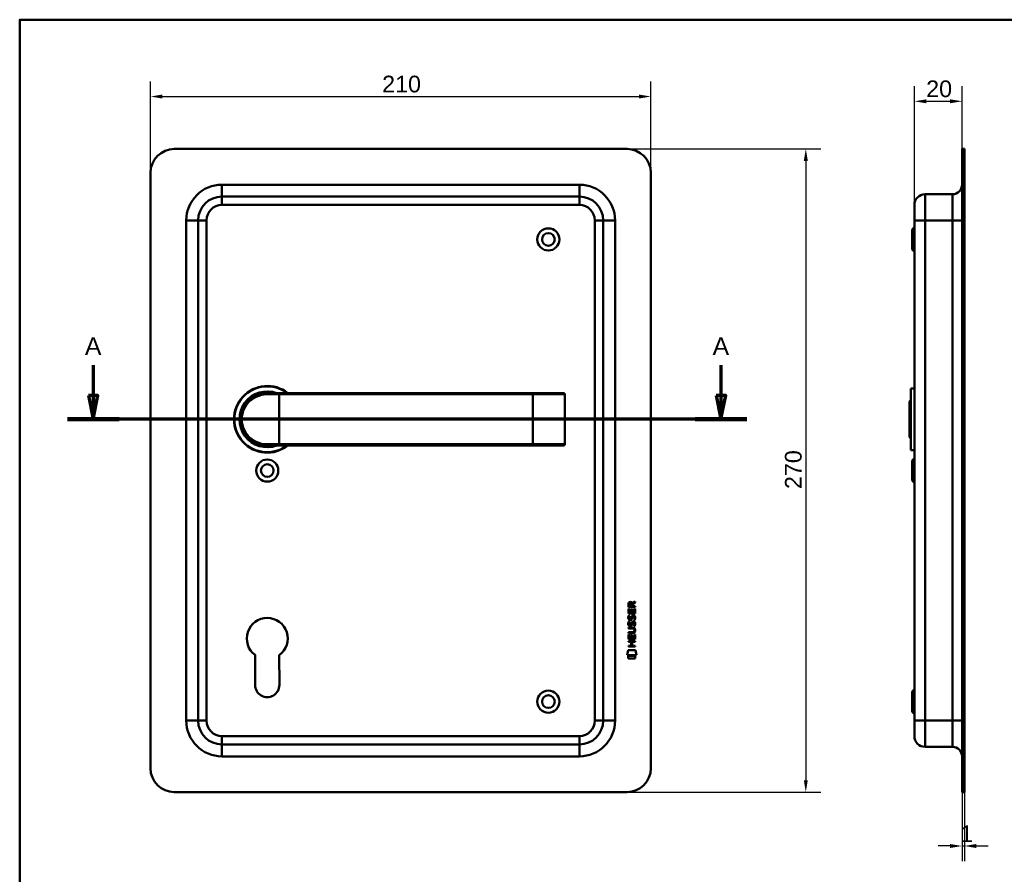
# Model space of a CAD drawing. Header units: millimetres. Extents: x 20 to 833, y 20 to 574.
# Tile 3 of 4: x 20 to 433, y 215 to 574. Entities that reach past the tile are written whole.
import ezdxf

# ---------------------------------------------------------------- set-up
doc = ezdxf.new("R2010")
doc.units = ezdxf.units.MM
doc.header["$LTSCALE"] = 2
for name, color, linetype, lineweight in [('Bemaßungen(DIN)', 7, 'Continuous', 25), ('Schnittansichtslinien(DIN)', 7, 'Continuous', 70), ('Sichtbare Kanten(DIN)', 7, 'Continuous', 50), ('Sichtbare tangentiale Kanten(DIN)', 7, 'Continuous', 50), ('Skizziergeometrie(DIN)', 7, 'Continuous', 50)]:
    doc.layers.add(name, color=color, linetype=linetype, lineweight=lineweight)
doc.styles.add('Aktuell-DINGroßer Text', font='arial.ttf')
doc.styles.add('STANDARD-DIN~0', font='arial.ttf')
doc.dimstyles.new('CAD-LAN', dxfattribs={"dimscale": 2, "dimtxt": 3.5, "dimasz": 2.5, "dimexe": 3.175, "dimexo": 0, "dimgap": 0.8, "dimtad": 1, "dimrnd": 1e-08, "dimtxsty": 'STANDARD-DIN~0', "dimcen": 0.09, "dimdle": 10, "dimclrd": 250, "dimclre": 250, "dimclrt": 250, "dimadec": 0, "dimazin": 2, "dimtfac": 1, "dimtmove": 0, "dimatfit": 3, "dimfxl": 1, "dimtolj": 1, "dimtzin": 0, "dimlwd": 25, "dimlwe": 25, "dimarcsym": 0})

# ---------------------------------------------------------------- blocks, each defined once
blk = doc.blocks.new('Ränder Standardrahmen')
at = {"layer": 'Skizziergeometrie(DIN)', "flags": 128}
blk.add_lwpolyline([(10, 10), (10, 287), (410, 287), (410, 10), (10, 10)], dxfattribs=at)
blk = doc.blocks.new('*D19')
at = {"layer": 'Bemaßungen(DIN)', "color": 250, "linetype": 'Continuous', "lineweight": 25, "true_color": 0x3f3f3f, "transparency": 16777216}
for p, q in [((395.53, 496.24), (395.53, 546.09)), ((415.53, 519.74), (415.53, 546.09)), ((400.53, 539.74), (410.53, 539.74))]:
    blk.add_line(p, q, dxfattribs=at)
at = {"layer": 'Bemaßungen(DIN)', "color": 250, "linetype": 'Continuous', "true_color": 0x3f3f3f, "transparency": 16777216}
for points in [[(400.53, 540.57), (400.53, 538.91), (395.53, 539.74)], [(410.53, 540.57), (410.53, 538.91), (415.53, 539.74)]]:
    blk.add_solid(points, dxfattribs=at)
at = {"layer": 'Defpoints', "color": 0, "linetype": 'Continuous', "transparency": 16777216}
for p in [(415.53, 539.74), (415.53, 519.74), (395.53, 496.24)]:
    blk.add_point(p, dxfattribs=at)
at = {"layer": 'Bemaßungen(DIN)', "color": 250, "linetype": 'Continuous', "lineweight": 25, "true_color": 0x3f3f3f, "transparency": 16777216, "insert": (400.47, 548.49), "char_height": 7, "attachment_point": 1, "style": 'STANDARD-DIN~0'}
blk.add_mtext('\\A1;20', dxfattribs=at)
blk = doc.blocks.new('*D20')
at = {"layer": 'Bemaßungen(DIN)', "color": 250, "linetype": 'Continuous', "lineweight": 25, "true_color": 0x3f3f3f, "transparency": 16777216}
for p, q in [((415.53, 249.74), (415.53, 220.77)), ((416.53, 249.74), (416.53, 220.77)), ((410.53, 227.12), (405.53, 227.12)), ((415.53, 227.12), (416.53, 227.12)), ((421.53, 227.12), (426.53, 227.12))]:
    blk.add_line(p, q, dxfattribs=at)
at = {"layer": 'Bemaßungen(DIN)', "color": 250, "linetype": 'Continuous', "true_color": 0x3f3f3f, "transparency": 16777216}
for points in [[(410.53, 227.96), (410.53, 226.29), (415.53, 227.12)], [(421.53, 227.96), (421.53, 226.29), (416.53, 227.12)]]:
    blk.add_solid(points, dxfattribs=at)
at = {"layer": 'Defpoints', "color": 0, "linetype": 'Continuous', "transparency": 16777216}
for p in [(415.53, 249.74), (416.53, 249.74), (416.53, 227.12)]:
    blk.add_point(p, dxfattribs=at)
at = {"layer": 'Bemaßungen(DIN)', "color": 250, "linetype": 'Continuous', "lineweight": 25, "true_color": 0x3f3f3f, "transparency": 16777216, "insert": (414.74, 235.75), "char_height": 7, "attachment_point": 1, "style": 'STANDARD-DIN~0'}
blk.add_mtext('\\A1;1', dxfattribs=at)
blk = doc.blocks.new('*D21')
at = {"layer": 'Bemaßungen(DIN)', "color": 250, "linetype": 'Continuous', "lineweight": 25, "true_color": 0x3f3f3f, "transparency": 16777216}
for p, q in [((74.9, 509.74), (74.9, 548.09)), ((284.9, 509.74), (284.9, 548.09)), ((79.9, 541.74), (279.9, 541.74))]:
    blk.add_line(p, q, dxfattribs=at)
at = {"layer": 'Bemaßungen(DIN)', "color": 250, "linetype": 'Continuous', "true_color": 0x3f3f3f, "transparency": 16777216}
for points in [[(79.9, 542.57), (79.9, 540.91), (74.9, 541.74)], [(279.9, 542.57), (279.9, 540.91), (284.9, 541.74)]]:
    blk.add_solid(points, dxfattribs=at)
at = {"layer": 'Defpoints', "color": 0, "linetype": 'Continuous', "transparency": 16777216}
for p in [(284.9, 541.74), (74.9, 509.74), (284.9, 509.74)]:
    blk.add_point(p, dxfattribs=at)
at = {"layer": 'Bemaßungen(DIN)', "color": 250, "linetype": 'Continuous', "lineweight": 25, "true_color": 0x3f3f3f, "transparency": 16777216, "insert": (172.12, 550.49), "char_height": 7, "attachment_point": 1, "style": 'STANDARD-DIN~0'}
blk.add_mtext('\\A1;210', dxfattribs=at)
blk = doc.blocks.new('*D22')
at = {"layer": 'Bemaßungen(DIN)', "color": 250, "linetype": 'Continuous', "lineweight": 25, "true_color": 0x3f3f3f, "transparency": 16777216}
for p, q in [((274.9, 519.74), (356.3, 519.74)), ((349.95, 514.74), (349.95, 254.74)), ((274.9, 249.74), (356.3, 249.74))]:
    blk.add_line(p, q, dxfattribs=at)
at = {"layer": 'Bemaßungen(DIN)', "color": 250, "linetype": 'Continuous', "true_color": 0x3f3f3f, "transparency": 16777216}
for points in [[(349.12, 514.74), (350.79, 514.74), (349.95, 519.74)], [(349.12, 254.74), (350.79, 254.74), (349.95, 249.74)]]:
    blk.add_solid(points, dxfattribs=at)
at = {"layer": 'Defpoints', "color": 0, "linetype": 'Continuous', "transparency": 16777216}
for p in [(274.9, 519.74), (274.9, 249.74), (349.95, 249.74)]:
    blk.add_point(p, dxfattribs=at)
at = {"layer": 'Bemaßungen(DIN)', "color": 250, "linetype": 'Continuous', "lineweight": 25, "true_color": 0x3f3f3f, "transparency": 16777216, "insert": (341.2, 376.96), "char_height": 7, "attachment_point": 1, "rotation": 90, "style": 'STANDARD-DIN~0'}
blk.add_mtext('\\A1;270', dxfattribs=at)
blk = doc.blocks.new('2DTransSchnitt0')
at = {"layer": 'Schnittansichtslinien(DIN)', "linetype": 'Continuous'}
for p, q in [((25.43, 214.5), (25.43, 208.12)), ((157.16, 214.5), (157.16, 208.12)), ((24.43, 208.12), (25.43, 203.12)), ((26.43, 208.12), (24.43, 208.12)), ((25.43, 208.12), (25.43, 203.12)), ((25.43, 203.12), (26.43, 208.12)), ((156.16, 208.12), (157.16, 203.12)), ((158.16, 208.12), (156.16, 208.12)), ((157.16, 208.12), (157.16, 203.12)), ((157.16, 203.12), (158.16, 208.12)), ((162.59, 203.12), (20, 203.12))]:
    blk.add_line(p, q, dxfattribs=at)
at = {"layer": 'Schnittansichtslinien(DIN)', "linetype": 'Continuous', "lineweight": 140}
for p, q in [((30.86, 203.12), (20, 203.12)), ((162.59, 203.12), (151.73, 203.12))]:
    blk.add_line(p, q, dxfattribs=at)
at = {"layer": 'Schnittansichtslinien(DIN)', "linetype": 'Continuous', "flags": 128}
for points in [[(24.43, 208.12), (25.43, 203.12), (26.43, 208.12), (24.43, 208.12)], [(156.16, 208.12), (157.16, 203.12), (158.16, 208.12), (156.16, 208.12)]]:
    blk.add_lwpolyline(points, dxfattribs=at)
at = {"layer": 'Schnittansichtslinien(DIN)'}
for points in [[(24.43, 208.12), (25.43, 203.12), (26.43, 208.12), (24.43, 208.12)], [(156.16, 208.12), (157.16, 203.12), (158.16, 208.12), (156.16, 208.12)]]:
    blk.add_solid(points, dxfattribs=at)
at = {"layer": 'Schnittansichtslinien(DIN)', "char_height": 3.73, "attachment_point": 7, "style": 'Aktuell-DINGroßer Text'}
for insert in [(23.68, 216.62), (155.41, 216.62)]:
    blk.add_mtext('A', dxfattribs=dict(at, insert=insert))

msp = doc.modelspace()

# ---------------------------------------------------------------- linework, layer by layer
at = {"layer": 'Sichtbare Kanten(DIN)'}
for p, q in [((274.905, 519.74), (84.905, 519.74)), ((415.533, 509.74), (415.533, 519.74)), ((416.533, 519.74), (415.533, 519.74)), ((416.533, 519.74), (416.533, 509.74)), ((74.905, 509.74), (74.905, 259.74)), ((284.905, 259.74), (284.905, 509.74)), ((415.533, 509.74), (415.533, 259.74)), ((416.533, 509.74), (416.533, 259.74)), ((411.533, 500.74), (400.033, 500.74)), ((254.905, 499.74), (104.905, 499.74)), ((395.533, 489.74), (395.533, 496.24)), ((94.905, 489.74), (94.905, 279.74)), ((264.905, 279.74), (264.905, 489.74)), ((395.533, 489.74), (395.533, 279.74)), ((394.533, 485.99), (395.533, 486.99)), ((394.533, 477.49), (394.533, 485.99)), ((394.533, 477.49), (395.533, 476.49)), ((394.033, 419.24), (394.033, 393.24)), ((394.033, 419.24), (395.533, 419.24)), ((123.905, 417.24), (128.905, 417.24)), ((235.405, 417.24), (128.905, 417.24)), ((248.279, 417.24), (235.405, 417.24)), ((248.279, 417.24), (248.298, 417.24)), ((248.798, 395.74), (248.798, 416.74)), ((393.533, 413.74), (394.033, 414.24)), ((393.533, 398.74), (393.533, 413.74)), ((393.533, 398.74), (394.033, 398.24)), ((123.288, 395.258), (123.288, 395.258)), ((128.905, 395.24), (123.905, 395.24)), ((128.905, 395.24), (235.405, 395.24)), ((235.405, 395.24), (248.279, 395.24)), ((248.298, 395.24), (248.279, 395.24)), ((394.033, 393.24), (395.533, 393.24)), ((394.533, 388.99), (395.533, 389.99)), ((394.533, 380.49), (394.533, 388.99)), ((394.533, 380.49), (395.533, 379.49)), ((275.479, 324.673), (275.481, 326.677)), ((275.481, 327.403), (275.484, 328.717)), ((278.34, 327.401), (275.481, 327.403)), ((275.481, 326.677), (275.829, 326.677)), ((275.829, 326.677), (275.828, 325.05)), ((275.832, 328.673), (275.831, 327.784)), ((275.831, 327.784), (276.849, 327.784)), ((276.722, 325.049), (276.724, 326.496)), ((276.724, 326.496), (277.072, 326.496)), ((276.849, 327.784), (276.85, 328.672)), ((277.072, 326.496), (277.071, 325.049)), ((277.146, 329.033), (278.342, 329.823)), ((277.199, 328.634), (277.198, 327.783)), ((277.198, 327.783), (278.34, 327.782)), ((278.341, 329.389), (277.199, 328.634)), ((277.99, 325.048), (277.991, 326.695)), ((277.991, 326.695), (278.339, 326.695)), ((278.339, 326.695), (278.338, 324.671)), ((278.34, 327.782), (278.34, 327.401)), ((278.342, 329.823), (278.341, 329.389)), ((278.338, 324.671), (275.479, 324.673)), ((275.651, 323.899), (275.99, 323.799)), ((275.828, 325.05), (276.722, 325.049)), ((275.847, 322.567), (275.854, 322.55)), ((276.531, 322.47), (276.542, 322.487)), ((277.071, 325.049), (277.99, 325.048)), ((277.579, 323.596), (277.568, 323.596)), ((275.474, 318.822), (277.12, 318.821)), ((275.474, 318.445), (275.474, 318.822)), ((277.144, 318.444), (275.474, 318.445)), ((275.649, 321.353), (275.988, 321.252)), ((275.845, 320.021), (275.852, 320.004)), ((276.529, 319.923), (276.54, 319.94)), ((277.577, 321.049), (277.566, 321.049)), ((275.471, 313.935), (275.472, 315.939)), ((275.472, 315.939), (275.821, 315.939)), ((275.473, 316.888), (277.143, 316.886)), ((275.473, 316.511), (275.473, 316.888)), ((277.118, 316.509), (275.473, 316.511)), ((275.821, 315.939), (275.819, 314.312)), ((275.819, 314.312), (276.714, 314.311)), ((276.714, 314.311), (276.715, 315.758)), ((276.715, 315.758), (277.064, 315.758)), ((277.064, 315.758), (277.062, 314.311)), ((277.062, 314.311), (277.981, 314.31)), ((277.981, 314.31), (277.982, 315.957)), ((277.982, 315.957), (278.331, 315.957)), ((278.024, 317.659), (278.024, 317.669)), ((278.331, 315.957), (278.329, 313.933)), ((275.467, 310.83), (275.467, 311.207)), ((275.467, 311.207), (276.71, 311.206)), ((278.325, 310.828), (275.467, 310.83)), ((275.468, 312.765), (275.469, 313.142)), ((276.711, 312.764), (275.468, 312.765)), ((275.469, 313.142), (278.327, 313.14)), ((278.329, 313.933), (275.471, 313.935)), ((276.71, 311.206), (276.711, 312.764)), ((277.068, 312.763), (277.066, 311.206)), ((277.066, 311.206), (278.326, 311.205)), ((278.327, 312.762), (277.068, 312.763)), ((278.326, 311.205), (278.325, 310.828)), ((278.327, 313.14), (278.327, 312.762)), ((118.805, 294.726), (118.825, 307.301)), ((128.962, 307.284), (129.005, 294.735)), ((274.936, 307.253), (275.395, 309.386)), ((278.851, 307.25), (274.936, 307.253)), ((275.394, 305.825), (275.395, 306.967)), ((278.391, 305.823), (275.394, 305.825)), ((275.395, 309.386), (278.401, 309.383)), ((275.395, 306.967), (278.392, 306.965)), ((278.392, 306.965), (278.391, 305.823)), ((278.401, 309.383), (278.851, 307.25)), ((394.533, 291.99), (395.533, 292.99)), ((394.533, 283.49), (394.533, 291.99)), ((394.533, 283.49), (395.533, 282.49)), ((395.533, 273.24), (395.533, 279.74)), ((104.905, 269.74), (254.905, 269.74)), ((411.533, 268.74), (400.033, 268.74)), ((415.533, 249.74), (415.533, 259.74)), ((416.533, 259.74), (416.533, 249.74)), ((84.905, 249.74), (274.905, 249.74)), ((415.533, 249.74), (416.533, 249.74))]:
    msp.add_line(p, q, dxfattribs=at)
for centre, radius in [((241.905, 481.74), 4.65), ((241.905, 481.74), 2.65), ((123.905, 384.74), 4.65), ((123.905, 384.74), 2.65), ((241.905, 287.74), 4.65), ((241.905, 287.74), 2.65)]:
    msp.add_circle(centre, radius, dxfattribs=at)
for centre, radius, start, end in [((84.905, 509.74), 10, 90, 180), ((274.905, 509.74), 10, 0, 90), ((411.533, 504.74), 4, 270, 0), ((400.033, 496.24), 4.5, 90, 180), ((104.905, 489.74), 10, 90, 180), ((254.905, 489.74), 10, 0, 90), ((123.905, 406.24), 14, 51.78679, 308.21321), ((123.905, 406.24), 13.8, 52.8542, 307.1458), ((123.905, 406.24), 11.7, 70.08028, 289.91972), ((123.905, 406.24), 11.6, 71.49137, 288.50863), ((123.905, 406.24), 11.5, 73.04257, 286.95743), ((123.905, 406.24), 11.3, 76.76803, 283.23197), ((248.298, 416.74), 0.5, 0, 90), ((111.582, 393.542), 8.678, 20.41264, 20.41475), ((111.582, 393.542), 8.678, 16.40238, 16.41202), ((121.673, 396.132), 0.85, 215.58444, 215.77314), ((121.673, 396.132), 0.85, 299.32679, 299.47089), ((248.298, 395.74), 0.5, 270, 0), ((123.905, 314.24), 8.6, 306.01959, 233.79375), ((123.905, 294.717), 5.1, 179.90875, 0.19467), ((104.905, 279.74), 10, 180, 270), ((254.905, 279.74), 10, 270, 0), ((400.033, 273.24), 4.5, 180, 270), ((411.533, 264.74), 4, 0, 90), ((84.905, 259.74), 10, 180, 270), ((274.905, 259.74), 10, 270, 0)]:
    msp.add_arc(centre, radius, start, end, dxfattribs=at)
for centre, major_axis, ratio, start_param, end_param in [((277.011, 327.9), (0.976, -1.274), 0.5180415, 2.7627686, 3.7355131), ((275.618, 327.819), (-1.242, -1.64), 0.5994938, 2.7365723, 3.5673799), ((277.113, 325.678), (1.103, 3.296), 0.2312948, 2.8124619, 2.8734213), ((276.593, 323.361), (0.574, 1.004), 0.5438409, 2.7534304, 3.2137241), ((276.473, 322.494), (0.098, 0.139), 0.3641716, 4.4844927, 4.7925708), ((276.92, 321.909), (0.839, 1.642), 0.4591024, 5.9761877, 6.4975755), ((277.197, 323.378), (-1.192, -3.54), 0.2215161, 5.9678979, 6.0270389), ((276.598, 320.824), (-0.583, -1.012), 0.541605, 5.8985019, 6.3563332), ((276.471, 319.948), (-0.098, -0.139), 0.3641716, 1.3429, 1.6509781), ((273.299, 314.147), (4.814, 4.313), 0.3742661, 5.9599282, 6.6783921), ((276.919, 319.365), (-0.838, -1.64), 0.4594521, 2.8344186, 3.3561114), ((273.303, 321.191), (4.808, -4.323), 0.3742014, 5.888113, 6.6064523), ((254.591, 337.496), (23.266, -20.361), 0.1371339, 6.127502, 6.402435)]:
    msp.add_ellipse(centre, major_axis=major_axis, ratio=ratio, start_param=start_param, end_param=end_param, dxfattribs=at)
for points, knots in [([(123.905, 417.24), (122.248, 417.24), (120.605, 416.86), (119.132, 416.151), (117.659, 415.442), (116.355, 414.406), (115.33, 413.13), (114.304, 411.854), (113.561, 410.336), (113.187, 408.717), (112.813, 407.099), (112.813, 405.379), (113.188, 403.762), (113.562, 402.144), (114.304, 400.627), (115.329, 399.351), (116.354, 398.075), (117.658, 397.039), (119.131, 396.33), (120.605, 395.62), (122.248, 395.24), (123.905, 395.24)], [-3.3432814, -3.3432814, -3.3432814, -3.3432814, -2.8656698, -2.8656698, -2.8656698, -2.3880581, -2.3880581, -2.3880581, -1.9104465, -1.9104465, -1.9104465, -1.4328349, -1.4328349, -1.4328349, -0.9552233, -0.9552233, -0.9552233, -0.4776116, -0.4776116, -0.4776116, 0, 0, 0, 0]), ([(278.024, 317.669), (278.024, 317.715), (278.021, 317.762), (278.005, 317.898), (277.983, 317.985), (277.908, 318.136), (277.862, 318.197), (277.742, 318.303), (277.671, 318.343), (277.454, 318.427), (277.294, 318.444), (277.144, 318.444)], [0, 0, 0, 0, 0.01400423, 0.01400423, 0.0408947, 0.0408947, 0.06439039, 0.06439039, 0.08887549, 0.08887549, 0.13413559, 0.13413559, 0.13413559, 0.13413559])]:
    msp.add_open_spline(points, degree=3, knots=knots, dxfattribs=at)
for points in [[(275.484, 328.717), (275.498, 329.158), (275.73, 329.62), (276.343, 329.62)], [(276.85, 328.672), (276.85, 328.945), (276.763, 329.27), (276.347, 329.271)], [(275.527, 322.421), (275.437, 322.661), (275.408, 322.895), (275.45, 323.223)], [(275.45, 323.223), (275.468, 323.362), (275.509, 323.569), (275.58, 323.742)], [(276.087, 321.96), (275.863, 321.993), (275.634, 322.138), (275.527, 322.421)], [(275.58, 323.742), (275.599, 323.792), (275.651, 323.899), (275.651, 323.899)], [(275.835, 323.334), (275.771, 323.082), (275.764, 322.857), (275.823, 322.641)], [(275.99, 323.799), (275.99, 323.799), (275.87, 323.472), (275.835, 323.334)], [(276.059, 322.337), (276.206, 322.278), (276.395, 322.313), (276.5, 322.428)], [(276.542, 322.487), (276.611, 322.596), (276.668, 322.76), (276.723, 323.005)], [(276.723, 323.005), (276.807, 323.373), (276.909, 323.584), (277.05, 323.752)], [(277.062, 322.854), (277.007, 322.615), (276.945, 322.45), (276.869, 322.312)], [(277.05, 323.752), (277.143, 323.862), (277.273, 323.934), (277.453, 323.958)], [(277.111, 323.053), (277.103, 323.023), (277.063, 322.857), (277.062, 322.854)], [(277.297, 323.478), (277.226, 323.389), (277.165, 323.251), (277.111, 323.053)], [(277.568, 323.596), (277.446, 323.596), (277.371, 323.563), (277.297, 323.478)], [(277.453, 323.958), (277.74, 323.996), (278.023, 323.896), (278.217, 323.58)], [(277.771, 322.013), (277.772, 322.013), (277.926, 322.267), (277.985, 322.552)], [(277.985, 322.552), (278.054, 322.885), (278.054, 323.161), (277.948, 323.358)], [(278.365, 322.645), (278.335, 322.314), (278.177, 321.984), (278.14, 321.927)], [(278.217, 323.58), (278.327, 323.399), (278.38, 323.18), (278.38, 322.91)], [(278.38, 322.91), (278.38, 322.826), (278.373, 322.74), (278.365, 322.645)], [(275.525, 319.874), (275.435, 320.115), (275.406, 320.348), (275.448, 320.676)], [(275.448, 320.676), (275.466, 320.815), (275.507, 321.022), (275.578, 321.196)], [(276.085, 319.413), (275.861, 319.446), (275.632, 319.592), (275.525, 319.874)], [(275.578, 321.196), (275.597, 321.245), (275.649, 321.352), (275.649, 321.353)], [(275.833, 320.788), (275.768, 320.535), (275.762, 320.311), (275.821, 320.095)], [(275.988, 321.252), (275.987, 321.252), (275.868, 320.926), (275.833, 320.788)], [(276.057, 319.791), (276.204, 319.731), (276.393, 319.767), (276.498, 319.881)], [(276.239, 319.401), (276.139, 319.402), (276.118, 319.409), (276.085, 319.413)], [(276.241, 321.947), (276.141, 321.949), (276.12, 321.955), (276.087, 321.96)], [(276.867, 319.765), (276.752, 319.555), (276.557, 319.397), (276.239, 319.401)], [(276.869, 322.312), (276.754, 322.102), (276.559, 321.943), (276.241, 321.947)], [(276.54, 319.94), (276.609, 320.05), (276.666, 320.213), (276.721, 320.458)], [(276.721, 320.458), (276.805, 320.826), (276.907, 321.037), (277.048, 321.205)], [(277.06, 320.308), (277.005, 320.068), (276.943, 319.903), (276.867, 319.765)], [(277.048, 321.205), (277.141, 321.315), (277.271, 321.388), (277.451, 321.412)], [(277.109, 320.507), (277.101, 320.476), (277.061, 320.31), (277.06, 320.308)], [(277.295, 320.932), (277.224, 320.843), (277.163, 320.705), (277.109, 320.507)], [(277.566, 321.049), (277.444, 321.05), (277.369, 321.017), (277.295, 320.932)], [(277.451, 321.412), (277.738, 321.45), (278.021, 321.35), (278.215, 321.033)], [(277.769, 319.467), (277.77, 319.467), (277.924, 319.721), (277.983, 320.005)], [(278.138, 319.38), (278.118, 319.385), (277.77, 319.467), (277.769, 319.467)], [(278.14, 321.927), (278.12, 321.931), (277.772, 322.013), (277.771, 322.013)], [(277.983, 320.005), (278.052, 320.339), (278.052, 320.615), (277.946, 320.812)], [(278.363, 320.098), (278.333, 319.767), (278.175, 319.438), (278.138, 319.38)], [(278.215, 321.033), (278.325, 320.853), (278.378, 320.634), (278.378, 320.364)], [(278.378, 320.364), (278.378, 320.279), (278.371, 320.193), (278.363, 320.098)]]:
    msp.add_open_spline(points, degree=3, dxfattribs=at)
at = {"layer": 'Sichtbare tangentiale Kanten(DIN)'}
for p, q in [((415.533, 509.74), (416.533, 509.74)), ((104.905, 504.74), (254.905, 504.74)), ((104.905, 504.74), (104.905, 499.74)), ((254.905, 504.74), (254.905, 499.74)), ((400.033, 500.74), (400.033, 489.74)), ((411.533, 489.74), (411.533, 500.74)), ((104.905, 496.24), (104.905, 499.74)), ((254.905, 496.24), (104.905, 496.24)), ((254.905, 496.24), (254.905, 499.74)), ((89.905, 279.74), (89.905, 489.74)), ((89.905, 489.74), (94.905, 489.74)), ((98.405, 489.74), (94.905, 489.74)), ((98.405, 489.74), (98.405, 279.74)), ((261.405, 279.74), (261.405, 489.74)), ((261.405, 489.74), (264.905, 489.74)), ((269.905, 489.74), (264.905, 489.74)), ((269.905, 489.74), (269.905, 279.74)), ((400.033, 489.74), (395.533, 489.74)), ((400.033, 279.74), (400.033, 489.74)), ((411.533, 489.74), (400.033, 489.74)), ((411.533, 489.74), (415.533, 489.74)), ((411.533, 489.74), (411.533, 279.74)), ((128.905, 416.74), (123.847, 416.74)), ((128.905, 417.24), (128.905, 416.74)), ((128.905, 416.74), (235.405, 416.74)), ((128.905, 395.74), (128.905, 416.74)), ((235.405, 417.24), (235.405, 416.74)), ((235.405, 395.74), (235.405, 416.74)), ((235.405, 416.74), (248.759, 416.74)), ((248.759, 416.74), (248.759, 395.74)), ((248.798, 416.74), (248.759, 416.74)), ((123.847, 395.74), (128.905, 395.74)), ((235.405, 395.74), (128.905, 395.74)), ((128.905, 395.24), (128.905, 395.74)), ((235.405, 395.24), (235.405, 395.74)), ((248.759, 395.74), (235.405, 395.74)), ((248.759, 395.74), (248.798, 395.74)), ((89.905, 279.74), (94.905, 279.74)), ((98.405, 279.74), (94.905, 279.74)), ((261.405, 279.74), (264.905, 279.74)), ((269.905, 279.74), (264.905, 279.74)), ((400.033, 279.74), (395.533, 279.74)), ((400.033, 279.74), (400.033, 268.74)), ((411.533, 279.74), (400.033, 279.74)), ((411.533, 279.74), (415.533, 279.74)), ((411.533, 268.74), (411.533, 279.74)), ((104.905, 273.24), (254.905, 273.24)), ((104.905, 269.74), (104.905, 273.24)), ((254.905, 273.24), (254.905, 269.74)), ((104.905, 269.74), (104.905, 264.74)), ((254.905, 264.74), (254.905, 269.74)), ((254.905, 264.74), (104.905, 264.74)), ((416.533, 259.74), (415.533, 259.74))]:
    msp.add_line(p, q, dxfattribs=at)
for centre, radius, start, end in [((104.905, 489.74), 15, 90, 180), ((254.905, 489.74), 15, 0, 90), ((104.905, 489.74), 6.5, 90, 180), ((254.905, 489.74), 6.5, 0, 90), ((104.905, 279.74), 15, 180, 270), ((104.905, 279.74), 6.5, 180, 270), ((254.905, 279.74), 6.5, 270, 0), ((254.905, 279.74), 15, 270, 0)]:
    msp.add_arc(centre, radius, start, end, dxfattribs=at)
for centre, major_axis, ratio, start_param, end_param in [((123.905, 416.74), (0, 0.5), 0.1145038, 0, 1.5707963), ((248.279, 416.74), (0, 0.5), 0.9612617, 4.712389, 6.2831853), ((123.905, 395.74), (0, -0.5), 0.1145038, 4.712389, 6.2831853), ((248.279, 395.74), (0, -0.5), 0.9612617, 0, 1.5707963)]:
    msp.add_ellipse(centre, major_axis=major_axis, ratio=ratio, start_param=start_param, end_param=end_param, dxfattribs=at)
msp.add_open_spline([(123.847, 395.74), (122.248, 395.74), (120.662, 396.104), (119.239, 396.781), (117.817, 397.457), (116.557, 398.446), (115.568, 399.664), (114.578, 400.882), (113.857, 402.329), (113.498, 403.874), (113.138, 405.418), (113.14, 407.059), (113.5, 408.605), (113.86, 410.15), (114.58, 411.598), (115.569, 412.817), (116.558, 414.035), (117.818, 415.024), (119.24, 415.7), (120.662, 416.376), (122.248, 416.74), (123.847, 416.74)], degree=3, knots=[0, 0, 0, 0, 0.4776116, 0.4776116, 0.4776116, 0.9552233, 0.9552233, 0.9552233, 1.4328349, 1.4328349, 1.4328349, 1.9104465, 1.9104465, 1.9104465, 2.3880581, 2.3880581, 2.3880581, 2.8656698, 2.8656698, 2.8656698, 3.3432814, 3.3432814, 3.3432814, 3.3432814], dxfattribs=at)

# ---------------------------------------------------------------- block references
at = {"xscale": 2, "yscale": 2, "zscale": 2}
msp.add_blockref('Ränder Standardrahmen', (0, 0), dxfattribs=at)
at = {"layer": 'Schnittansichtslinien(DIN)', "xscale": 2, "yscale": 2, "zscale": 2}
msp.add_blockref('2DTransSchnitt0', (0, 0), dxfattribs=at)

# ---------------------------------------------------------------- dimensions: what is measured, and where the dimension line sits
at = {"layer": 'Bemaßungen(DIN)', "color": 250, "linetype": 'Continuous', "lineweight": 25, "true_color": 0x3f3f3f}
for base, p1, p2, angle, override, picture, middle in [((284.905, 541.74), (74.905, 509.74), (284.905, 509.74), 180, {"dimgap": 0.8, "dimdec": 2, "dimtol": 0, "dimlim": 0, "dimtp": 0, "dimtm": 0, "dimtdec": 2, "dimtofl": 0, "dimatfit": 1}, '*D21', (179.905, 541.74)), ((415.533, 539.74), (395.533, 496.24), (415.533, 519.74), 180, {"dimgap": 0.8, "dimdec": 2, "dimtol": 0, "dimlim": 0, "dimtp": 0, "dimtm": 0, "dimtdec": 2, "dimtofl": 0, "dimatfit": 1}, '*D19', (405.533, 539.74)), ((349.952, 249.74), (274.905, 519.74), (274.905, 249.74), 90, {"dimgap": 0.8, "dimdec": 2, "dimtol": 0, "dimlim": 0, "dimtp": 0, "dimtm": 0, "dimtdec": 2, "dimtofl": 0, "dimatfit": 1}, '*D22', (349.952, 384.74)), ((416.533, 227.124), (415.533, 249.74), (416.533, 249.74), 180, {"dimgap": 0.8, "dimdec": 2, "dimtol": 0, "dimlim": 0, "dimtp": 0, "dimtm": 0, "dimtdec": 2, "dimtofl": 1, "dimatfit": 1}, '*D20', (416.033, 227.124))]:
    dim = msp.add_linear_dim(base=base, p1=p1, p2=p2, angle=angle, dimstyle='CAD-LAN', override=override, dxfattribs=at)
    dim.commit()
    dim.dimension.update_dxf_attribs({"geometry": picture, "text_midpoint": middle, "dimtype": 160})

doc.saveas('drawing.dxf')
